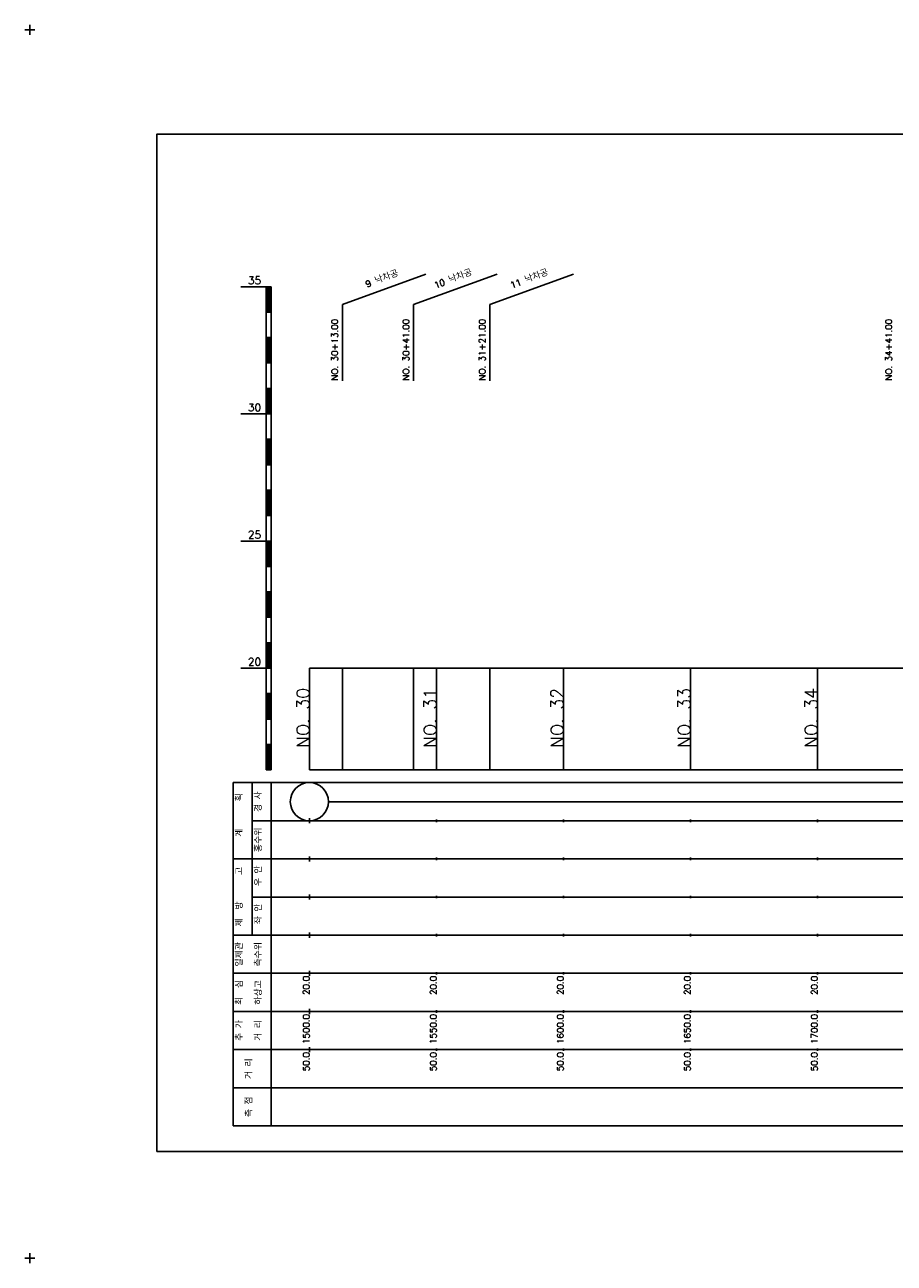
# Model space of a CAD drawing. Extents: x -2 to 685, y -2 to 1934.
# Tile 7 of 8: x -2 to 340, y 1447 to 1934. Entities that reach past the tile are written whole.
import ezdxf
from ezdxf.enums import TextEntityAlignment as Align

# ---------------------------------------------------------------- set-up
doc = ezdxf.new("R2010")
doc.units = 0
doc.header["$LTSCALE"] = 5
for name, color, linetype in [('BOX', 5, 'CONTINUOUS'), ('DT1', 3, 'CONTINUOUS'), ('LT1', 4, 'CONTINUOUS'), ('ST1', 7, 'CONTINUOUS')]:
    doc.layers.add(name, color=color, linetype=linetype)
doc.styles.add('GHS', font='ROMANS.shx', dxfattribs={"bigfont": 'GHS.shx'})

msp = doc.modelspace()

# ---------------------------------------------------------------- linework, layer by layer
at = {"layer": 'BOX'}
msp.add_lwpolyline([(50, 1491), (650, 1491), (650, 1891), (50, 1891), (50, 1491)], dxfattribs=at)
at = {"layer": 'LT1', "linetype": 'CONTINUOUS'}
for p, q in [((123, 1824), (155.89, 1835.97)), ((151, 1824), (183.89, 1835.97)), ((181, 1824), (213.89, 1835.97)), ((123, 1794), (123, 1824)), ((151, 1794), (151, 1824)), ((181, 1794), (181, 1824))]:
    msp.add_line(p, q, dxfattribs=at)
at = {"layer": 'LT1'}
for p, q in [((83, 1831), (93, 1831)), ((93, 1641), (93, 1831)), ((93, 1831), (95, 1831)), ((93.5, 1830.8), (93.5, 1821.2)), ((94, 1830.8), (94, 1821.2)), ((94.5, 1830.8), (94.5, 1821.2)), ((95, 1641), (95, 1831)), ((93, 1821), (95, 1821)), ((93, 1811), (95, 1811)), ((93.5, 1810.8), (93.5, 1801.2)), ((94, 1810.8), (94, 1801.2)), ((94.5, 1810.8), (94.5, 1801.2)), ((93, 1801), (95, 1801)), ((93, 1791), (95, 1791)), ((93.5, 1790.8), (93.5, 1781.2)), ((94, 1790.8), (94, 1781.2)), ((94.5, 1790.8), (94.5, 1781.2)), ((83, 1781), (93, 1781)), ((93, 1781), (95, 1781)), ((93, 1771), (95, 1771)), ((93.5, 1770.8), (93.5, 1761.2)), ((94, 1770.8), (94, 1761.2)), ((94.5, 1770.8), (94.5, 1761.2)), ((93, 1761), (95, 1761)), ((93, 1751), (95, 1751)), ((93.5, 1750.8), (93.5, 1741.2)), ((94, 1750.8), (94, 1741.2)), ((94.5, 1750.8), (94.5, 1741.2)), ((93, 1741), (95, 1741)), ((83, 1731), (93, 1731)), ((93, 1731), (95, 1731)), ((93.5, 1730.8), (93.5, 1721.2)), ((94, 1730.8), (94, 1721.2)), ((94.5, 1730.8), (94.5, 1721.2)), ((93, 1721), (95, 1721)), ((93, 1711), (95, 1711)), ((93.5, 1710.8), (93.5, 1701.2)), ((94, 1710.8), (94, 1701.2)), ((94.5, 1710.8), (94.5, 1701.2)), ((93, 1701), (95, 1701)), ((93, 1691), (95, 1691)), ((93.5, 1690.8), (93.5, 1681.2)), ((94, 1690.8), (94, 1681.2)), ((94.5, 1690.8), (94.5, 1681.2)), ((83, 1681), (93, 1681)), ((93, 1681), (95, 1681)), ((110, 1641), (110, 1681)), ((123, 1641), (123, 1681)), ((151, 1641), (151, 1681)), ((160, 1641), (160, 1681)), ((181, 1641), (181, 1681)), ((210, 1641), (210, 1681)), ((260, 1641), (260, 1681)), ((310, 1641), (310, 1681)), ((93, 1671), (95, 1671)), ((93.5, 1670.8), (93.5, 1661.2)), ((94, 1670.8), (94, 1661.2)), ((94.5, 1670.8), (94.5, 1661.2)), ((110, 1673.24), (110, 1675.24)), ((160, 1673.74), (160, 1674.74)), ((210, 1673.74), (210, 1674.74)), ((260, 1673.74), (260, 1674.74)), ((310, 1673.74), (310, 1674.74)), ((93, 1661), (95, 1661)), ((93, 1651), (95, 1651)), ((93.5, 1650.8), (93.5, 1641.2)), ((94, 1650.8), (94, 1641.2)), ((94.5, 1650.8), (94.5, 1641.2)), ((93, 1641), (95, 1641)), ((110, 1641), (610, 1641)), ((110, 1620), (110, 1622)), ((160, 1620.5), (160, 1621.5)), ((210, 1620.5), (210, 1621.5)), ((260, 1620.5), (260, 1621.5)), ((310, 1620.5), (310, 1621.5)), ((110, 1605), (110, 1607)), ((160, 1605.5), (160, 1606.5)), ((210, 1605.5), (210, 1606.5)), ((260, 1605.5), (260, 1606.5)), ((310, 1605.5), (310, 1606.5)), ((110, 1590), (110, 1592)), ((160, 1590.5), (160, 1591.5)), ((210, 1590.5), (210, 1591.5)), ((260, 1590.5), (260, 1591.5)), ((310, 1590.5), (310, 1591.5)), ((110, 1575), (110, 1577)), ((160, 1575.5), (160, 1576.5)), ((210, 1575.5), (210, 1576.5)), ((260, 1575.5), (260, 1576.5)), ((310, 1575.5), (310, 1576.5)), ((110, 1560), (110, 1562)), ((160, 1560.5), (160, 1561.5)), ((210, 1560.5), (210, 1561.5)), ((260, 1560.5), (260, 1561.5)), ((310, 1560.5), (310, 1561.5)), ((110, 1545), (110, 1547)), ((160, 1545.5), (160, 1546.5)), ((210, 1545.5), (210, 1546.5)), ((260, 1545.5), (260, 1546.5)), ((310, 1545.5), (310, 1546.5)), ((110, 1530), (110, 1532)), ((160, 1530.5), (160, 1531.5)), ((210, 1530.5), (210, 1531.5)), ((260, 1530.5), (260, 1531.5)), ((310, 1530.5), (310, 1531.5))]:
    msp.add_line(p, q, dxfattribs=at)
msp.add_lwpolyline([(110, 1681), (160, 1681), (210, 1681), (260, 1681), (310, 1681), (360, 1681), (410, 1681), (460, 1681), (510, 1681), (560, 1681), (610, 1681)], dxfattribs=at)
at = {"layer": 'ST1'}
for p, q in [((0, 1930), (0, 1934)), ((-2, 1932), (2, 1932)), ((80, 1501), (80, 1636)), ((80, 1636), (623, 1636)), ((87.5, 1606), (87.5, 1636)), ((95, 1501), (95, 1636)), ((87.5, 1621), (623, 1621)), ((80, 1606), (623, 1606)), ((87.5, 1576), (87.5, 1606)), ((87.5, 1591), (623, 1591)), ((80, 1576), (623, 1576)), ((80, 1561), (623, 1561)), ((80, 1546), (623, 1546)), ((80, 1531), (623, 1531)), ((80, 1516), (623, 1516)), ((80, 1501), (623, 1501)), ((-2, 1449), (2, 1449)), ((0, 1447), (0, 1451))]:
    msp.add_line(p, q, dxfattribs=at)
at = {"layer": 'ST1', "linetype": 'CONTINUOUS'}
msp.add_line((117.5, 1628.5), (602.5, 1628.5), dxfattribs=at)
msp.add_circle((110, 1628.5), 7.5, dxfattribs=at)

# ---------------------------------------------------------------- texts
at = {"layer": 'DT1', "linetype": 'CONTINUOUS', "style": 'GHS'}
for s, rotation, p in [('9 낙차공', 20, (139, 1832.99)), ('10 낙차공', 20, (167, 1832.99)), ('11 낙차공', 20, (197, 1832.99)), ('경 사', 90, (91.25, 1628.5)), ('  획', 90, (83.75, 1628.5)), ('홍수위', 90, (91.25, 1613.5)), ('   계', 90, (83.75, 1613.5)), (' 우 안', 90, (91.25, 1598.5)), ('   고', 90, (83.75, 1598.5)), (' 제  방', 90, (83.75, 1583.5)), (' 좌 안', 90, (91.25, 1583.5)), ('일제관', 90, (83.75, 1568.5)), ('측수위', 90, (91.25, 1568.5)), ('최  심', 90, (83.75, 1553.5)), ('하상고', 90, (91.25, 1553.5)), ('추 가', 90, (83.75, 1538.5)), ('거 리', 90, (91.25, 1538.5)), ('거 리', 90, (87.5, 1523.5)), ('측 점', 90, (87.5, 1508.5))]:
    msp.add_text(s, height=2.5, rotation=rotation, dxfattribs=at).set_placement(p, align=Align.CENTER)
at = {"layer": 'DT1', "style": 'GHS'}
for s, p in [('35', (91, 1832)), ('30', (91, 1782)), ('25', (91, 1732)), ('20', (91, 1682))]:
    msp.add_text(s, height=3, dxfattribs=at).set_placement(p, align=Align.RIGHT)
at = {"layer": 'DT1', "linetype": 'CONTINUOUS', "style": 'GHS'}
for s, p in [('NO. 30+13.00 ', (121.25, 1794.12)), ('NO. 30+41.00 ', (149.25, 1794.12)), ('NO. 31+21.00 ', (179.25, 1794.12)), ('NO. 34+41.00 ', (339.25, 1794.12))]:
    msp.add_text(s, height=2.5, rotation=90, dxfattribs=at).set_placement(p)
at = {"layer": 'DT1', "style": 'GHS'}
for s, height, p in [('NO. 30', 5, (110, 1673.24)), ('NO. 31', 5, (160, 1673.24)), ('NO. 32', 5, (210, 1673.24)), ('NO. 33', 5, (260, 1673.24)), ('NO. 34', 5, (310, 1673.24)), (' 20.0', 2.5, (110, 1560)), (' 20.0', 2.5, (160, 1560)), (' 20.0', 2.5, (210, 1560)), (' 20.0', 2.5, (260, 1560)), (' 20.0', 2.5, (310, 1560)), ('  1500.0', 2.5, (110, 1545)), ('  1550.0', 2.5, (160, 1545)), ('  1600.0', 2.5, (210, 1545)), ('  1650.0', 2.5, (260, 1545)), ('  1700.0', 2.5, (310, 1545)), ('  50.0', 2.5, (110, 1530)), ('  50.0', 2.5, (160, 1530)), ('  50.0', 2.5, (210, 1530)), ('  50.0', 2.5, (260, 1530)), ('  50.0', 2.5, (310, 1530))]:
    msp.add_text(s, height=height, rotation=90, dxfattribs=at).set_placement(p, align=Align.RIGHT)

doc.saveas('drawing.dxf')
